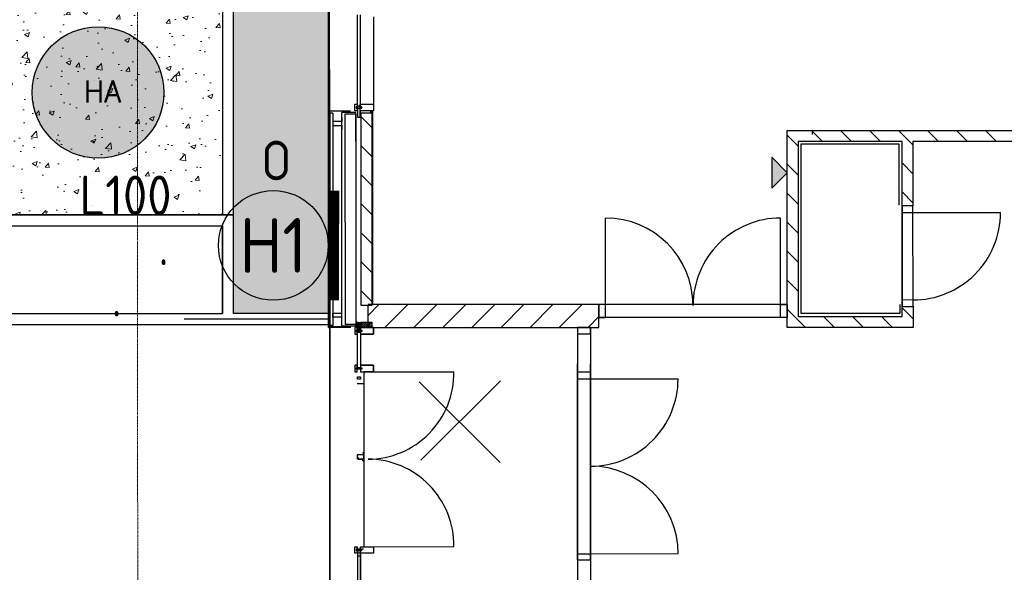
# Model space of a CAD drawing. Header units: metres. Extents: x -270273 to 328371, y -146885 to 591473.
# Tile 253 of 256: x -172604 to -163629, y 413654 to 418696. Entities that reach past the tile are written whole.
import ezdxf
from ezdxf.enums import TextEntityAlignment as Align

# ---------------------------------------------------------------- set-up
doc = ezdxf.new("R2010")
doc.units = ezdxf.units.M
doc.linetypes.add('RI-AWZI_TERREINRIOLERING', pattern=[19.8, 6, -1.8, 2.4, -1.8, 1.8, -1.8, 2.4, -1.8])
doc.layers.get('0').update_dxf_attribs({"color": 151})
for name, color, linetype in [('B-ME-IE-VERLICHTING-G', 253, 'Continuous'), ('B-XX-GR-SIERPLANTEN-G', 210, 'Continuous'), ('B-XX-OG-BEBOUWING-G', 1, 'Continuous'), ('B-XX-VH-KANTVERHARDING-G', 253, 'Continuous')]:
    doc.layers.add(name, color=color, linetype=linetype)
doc.layers.add('B-XX-RI-AWZI_TERREINRIOLERING-G', color=211, linetype='RI-AWZI_TERREINRIOLERING', lineweight=18)
doc.layers.add('B-XX-VH-VERHARDING-V', color=253, linetype='Continuous', lineweight=18)
doc.styles.add('100 ROMANS 2 MM KONINGSSTAL', font='romans.shx', dxfattribs={"height": 0.2})
doc.styles.add('BURO-018', font='Isocp.shx', dxfattribs={"height": 360})
doc.styles.add('BURO-025', font='Isocp.shx', dxfattribs={"height": 500})
pattern_1 = [(50.0124, (-169787.06, 422764.22), (455.47, -39.749), [47.625, -523.875]), (355.0124, (-169787.06, 422764.22), (-88.21, 477.623), [38.1, -419.1]), (100.4634, (-169749.1, 422760.9), (367.262, 437.871), [40.475, -445.225]), (46.1966, (-169787.1, 422891.2), (677.72, -104.96), [71.437, -785.812]), (96.648, (-169730.6, 422882.5), (593.377, 618.692), [60.712, -667.837]), (351.1964, (-169787.1, 422891.2), (593.378, 618.69), [57.15, -628.65]), (21.0124, (-169723.58, 422859.5), (379.0925, -255.582), [47.625, -523.875]), (326.0124, (-169723.6, 422859.5), (154.406, 460.503), [38.1, -419.1]), (71.4638, (-169692, 422838.2), (533.497, 204.922), [40.475, -445.225]), (37.5124, (-169787.06, 422764.22), (7.6758, 211.3893), [0, -414.02, 0, -425.45, 0, -420.6875]), (7.5124, (-169787.06, 422764.22), (166.995, 250.4875), [0, -242.57, 0, -404.495, 0, -160.3375]), (327.5124, (-169928.66, 422764.2), (338.9796, -14.2486), [0, -158.75, 0, -495.3, 0, -657.225]), (317.5124, (-169992.16, 422764.18), (370.309, 63.6463), [0, -206.375, 0, -328.93, 0, -466.725])]

# ---------------------------------------------------------------- blocks, each defined once
blk = doc.blocks.new('E00172')
at = {"color": 0, "linetype": 'Continuous', "const_width": 0.5}
blk.add_lwpolyline([(-2.5, 0.75), (2.5, 0.75)], dxfattribs=at)
at = {"color": 0, "linetype": 'Continuous'}
blk.add_circle((0, 3.5), 2.5, dxfattribs=at)
at = {"color": 0, "linetype": 'Continuous', "style": 'BURO-018'}
for tag, p in [('E_GKAST', (0, 11.5)), ('E_GROEP', (0, 8.5)), ('E_SGROEP', (4.5, 8.5)), ('E_ARMCODE', (0, 3.5)), ('E_SLET', (4.5, 2.5))]:
    blk.add_attdef(tag, text='', height=1.8, dxfattribs=at).set_placement(p, align=Align.MIDDLE)
blk = doc.blocks.new('hydrangea')
at = {"layer": 'B-XX-GR-SIERPLANTEN-G'}
h = blk.add_hatch(color=254, dxfattribs=at)
edge = h.paths.add_edge_path()
edge.add_arc((0.0001, 0), 0.6, -97.46988, 262.53012)
at = {"layer": 'B-XX-GR-SIERPLANTEN-G', "color": 7}
blk.add_circle((0.0001, 0), 0.6, dxfattribs=at)
at = {"layer": 'B-XX-GR-SIERPLANTEN-G', "color": 7, "insert": (-0.1321, 0.1095), "char_height": 0.2, "attachment_point": 1, "style": '100 ROMANS 2 MM KONINGSSTAL'}
blk.add_mtext_dynamic_manual_height_columns('HA', width=1.245724, gutter_width=1, heights=[0], dxfattribs=at)

msp = doc.modelspace()

# ---------------------------------------------------------------- hatches: boundary and pattern name
at = {"layer": 'B-XX-OG-BEBOUWING-G'}
h = msp.add_hatch(dxfattribs=at)
h.set_pattern_fill('T,_O', color=256, scale=59.852362, angle=90.01238424)
h.set_pattern_definition([(135.0124, (-162865.76, 419131.77), (-132.228, -132.285), [])])
h.paths.add_polyline_path([(-162466.2853, 416997.1204), (-162466.4125, 417585.6686), (-161269.3653, 417585.9273), (-161269.2575, 417087.1577), (-161169.5036, 417087.1792), (-161169.6114, 417585.9489), (-160221.949, 417586.1537), (-160221.604, 415990.0908), (-161169.2664, 415989.8859), (-161169.3052, 416169.443), (-161269.0591, 416169.4215), (-161269.0203, 415989.8643), (-162466.0675, 415989.6056), (-162466.0869, 416079.3842), (-162565.8409, 416079.3626), (-162565.7999, 415889.8302), (-160121.8285, 415890.3584), (-160123.23, 422374.3641), (-160222.9839, 422374.3426), (-160221.9705, 417685.9077), (-165608.683, 417684.7433), (-165608.2949, 415889.1725), (-164461.1247, 415889.4205), (-164461.1656, 416078.9529), (-164560.9196, 416078.9314), (-164560.9001, 415989.1529), (-165508.5625, 415988.948), (-165508.9075, 417585.0109), (-164561.2451, 417585.2158), (-164561.1179, 416996.6676), (-164461.364, 416996.6892), (-164461.4912, 417585.2374), (-162566.1664, 417585.647), (-162566.0392, 416997.0988)])
h = msp.add_hatch(dxfattribs=at)
h.set_pattern_fill('T,_O', color=256, scale=59.852362, angle=90.01238424)
h.set_pattern_definition([(135.012, (-169444.07, 416968.9), (-132.228, -132.285), [])])
h.paths.add_polyline_path([(-169394.3796, 417844.9793), (-169494.1336, 417844.9577), (-169493.7549, 416092.8283), (-169394.0009, 416092.8498)])
msp.add_hatch(color=256, dxfattribs=at).paths.add_polyline_path([(-165749.4111, 417441.0901), (-165749.3502, 417159.5286), (-165608.5999, 417300.3399)])
h = msp.add_hatch(dxfattribs=at)
h.set_pattern_fill('T,_O', color=256, scale=59.852362, angle=0.01238424)
h.set_pattern_definition([(45.012, (-168376.49, 415993.32), (-132.285, 132.228), [])])
h.paths.add_polyline_path([(-169394.002, 416097.8375), (-169394.0009, 416092.8498), (-169428.9148, 416092.8423), (-169428.8706, 415888.3467), (-167324.0626, 415888.8017), (-167324.1079, 416098.2849)])
h = msp.add_hatch(dxfattribs=at)
h.set_pattern_fill('ANSI37', color=256, scale=19.950787, angle=90.01238424, style=0)
h.set_pattern_definition([(45.012384, (-194394.6653, 419768.2105), (1.76379825, -1.76303594), []), (315.012384, (-194394.6653, 419768.2105), (-1.76303594, -1.76379825), [])])
h.paths.add_polyline_path([(-169526.7643, 415924.3497), (-169526.7661, 415932.6304), (-169504.5042, 415932.6352), (-169504.5024, 415924.3546)])
h = msp.add_hatch(dxfattribs=at)
h.set_pattern_fill('ANSI31', color=256, scale=49.876968, angle=225.01238424, style=0)
h.set_pattern_definition([(270.012384, (-194394.667, 419776.2593), (-6.2346209, -0.0013476), [])])
h.paths.add_polyline_path([(-169526.7522, 415868.3916), (-169526.7643, 415924.3497), (-169504.5035, 415924.3546), (-169504.4914, 415868.3964)])
h = msp.add_hatch(dxfattribs=at)
h.set_pattern_fill('ANSI31', color=256, scale=99.753937, angle=90.01238424, style=0)
h.set_pattern_definition([(45.012384, (-194394.667, 419776.259), (8.818991, -8.8151797), [])])
h.paths.add_polyline_path([(-169391.9616, 415888.3547), (-169391.9714, 415933.244), (-169494.7845, 415933.2217), (-169494.7748, 415888.3325)])
at = {"layer": 'B-XX-VH-VERHARDING-V'}
h = msp.add_hatch(dxfattribs=at)
h.set_pattern_fill('AR-CONC', color=256, scale=2.5, angle=-97.4574917, style=0)
h.set_pattern_definition(pattern_1)
edge = h.paths.add_edge_path(flags=17)
edge.add_line((-177136.1416, 419523.1939), (-177127.0702, 416914.6698))
edge.add_line((-177127.0702, 416914.6698), (-170755.7955, 416916.0469))
edge.add_line((-170755.7955, 416916.0469), (-170757.4435, 424540.4406))
edge.add_line((-170757.4435, 424540.4406), (-172125.6511, 424540.5709))
edge.add_arc((-172126.1296, 419516.2774), 5024.2935, 89.99454271, 134.92414995)
edge.add_arc((-172160.2725, 419550.5108), 4975.9441, 134.92414995, 180.31454291)
h = msp.add_hatch(dxfattribs=at)
h.set_pattern_fill('AR-CONC', color=256, scale=2.5, angle=-97.4574917, style=0)
h.set_pattern_definition(pattern_1)
h.paths.add_polyline_path([(-169787.0596, 422764.2242), (-153607.0599, 422767.7214), (-153605.4577, 415354.9702), (-152242.3525, 415355.2649), (-152242.5473, 416256.6159), (-152244.2843, 424292.8367, 0.058976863), (-154324.7907, 424539.2529), (-170657.4435, 424540.4622), (-170657.1267, 423074.7739, -0.142468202), (-170656.8669, 421872.9148), (-170655.7955, 416916.0685), (-170655.601, 416016.0685), (-169785.601, 416016.2566)])

# ---------------------------------------------------------------- linework, layer by layer
at = {"layer": 'B-XX-OG-BEBOUWING-G'}
for p, q in [((-169788.0021, 415968.3635), (-169789.466, 422741.3644)), ((-169788.0021, 415968.3635), (-169789.466, 422741.3644)), ((-169778.3765, 417586.9802), (-169778.6896, 419035.4388)), ((-169524.6789, 417906.1847), (-169524.8593, 418740.9533)), ((-169499.3149, 418740.9588), (-169499.1345, 417906.1902)), ((-169379.6063, 418722.6162), (-169379.4338, 417924.5847)), ((-169549.0154, 417924.5481), (-169529.0647, 417924.5524)), ((-169549.0025, 417864.6957), (-169549.0154, 417924.5481)), ((-169486.483, 417902.3838), (-169538.4009, 417902.3725)), ((-169538.4009, 417902.3725), (-169538.3981, 417889.3998)), ((-169538.3981, 417889.3998), (-169486.4802, 417889.411)), ((-169529.0647, 417924.5524), (-169529.0517, 417864.7)), ((-169499.1345, 417906.1902), (-169524.6789, 417906.1847)), ((-169499.1303, 417886.8139), (-169524.6747, 417886.8084)), ((-169524.6747, 417886.8084), (-169524.6574, 417807.0961)), ((-169499.1385, 417924.5588), (-169379.4338, 417924.5847)), ((-169499.1255, 417864.7064), (-169499.1385, 417924.5588)), ((-169499.1213, 417844.9566), (-169499.1303, 417886.8139)), ((-169486.4802, 417889.411), (-169486.483, 417902.3838)), ((-169379.4338, 417924.5847), (-169379.4208, 417864.7323)), ((-169587.3766, 417860.5235), (-169788.4111, 417860.48)), ((-169788.4111, 417860.48), (-169787.9848, 415888.5797)), ((-169748.506, 417844.3463), (-169778.4322, 417844.3398)), ((-169778.4322, 417844.3398), (-169778.0129, 415904.7243)), ((-169748.506, 417844.3463), (-169748.0868, 415904.7307)), ((-169539.0241, 417850.5585), (-169668.7042, 417850.5305)), ((-169668.6472, 417587.004), (-169668.7042, 417850.5305)), ((-169668.694, 417803.4195), (-169668.6859, 417766.1645)), ((-169668.2823, 415898.581), (-169668.6925, 417796.2742)), ((-169539.0204, 417833.8038), (-169638.7744, 417833.7823)), ((-169638.7744, 417833.7823), (-169638.721, 417587.0105)), ((-169529.0517, 417864.7), (-169549.0025, 417864.6957)), ((-169538.9671, 417587.032), (-169539.0241, 417850.5585)), ((-169539.0204, 417833.8038), (-169538.9671, 417587.032)), ((-169524.6574, 417807.0961), (-169499.1131, 417807.1016)), ((-169379.4208, 417864.7323), (-169499.1255, 417864.7064)), ((-169402.6884, 417864.7273), (-169499.1255, 417864.7064)), ((-169499.1255, 417864.7064), (-169499.1213, 417844.9566)), ((-169499.1213, 417844.9566), (-169402.6841, 417844.9775)), ((-169499.1131, 417807.1016), (-169499.1213, 417844.9566)), ((-169494.1336, 417844.9577), (-169394.3796, 417844.9793)), ((-169494.1336, 417844.9577), (-169493.7549, 416092.8283)), ((-169402.6841, 417844.9775), (-169402.6884, 417864.7273)), ((-169394.3825, 417858.2672), (-169402.687, 417858.2654)), ((-169402.687, 417858.2654), (-169402.6841, 417844.8917)), ((-169394.3825, 417858.2672), (-169384.4071, 417858.2694)), ((-169394.3825, 417858.2672), (-169394.002, 416097.8375)), ((-169394.3796, 417844.9793), (-169394.0009, 416092.8498)), ((-169384.0266, 416097.8397), (-169384.4071, 417858.2694)), ((-169668.6859, 417766.1645), (-169748.4891, 417766.1473)), ((-169748.4891, 417766.1473), (-169748.4812, 417729.5211)), ((-169748.4812, 417729.5211), (-169668.678, 417729.5383)), ((-169668.678, 417729.5383), (-169668.6704, 417694.4384)), ((-169638.7626, 417779.526), (-169638.3597, 415915.3421)), ((-169539.0087, 417779.5475), (-169538.6058, 415915.3637)), ((-165378.3143, 417648.9203), (-165378.322, 417684.7931)), ((-164560.9196, 416078.9314), (-164561.1179, 416996.6676)), ((-164561.1179, 416996.6676), (-164560.9196, 416078.9314)), ((-164461.1656, 416078.9529), (-164461.364, 416996.6892)), ((-167264.2533, 416088.3225), (-167264.4258, 416886.3539)), ((-165668.1904, 416088.6675), (-165668.3629, 416886.6989)), ((-164461.3511, 416936.8368), (-163663.3196, 416937.0093)), ((-169538.6844, 416278.9193), (-169538.6021, 415898.609)), ((-169493.7549, 416092.8283), (-169394.0009, 416092.8498)), ((-169428.8706, 415888.3467), (-169428.9148, 416092.8423)), ((-169394.002, 416097.8375), (-169384.0266, 416097.8397)), ((-165608.3402, 416098.6558), (-167324.1079, 416098.2849)), ((-169787.9848, 415888.5797), (-169788.0021, 415968.3635)), ((-169748.0868, 415904.7307), (-169778.0129, 415904.7243)), ((-169538.6021, 415898.609), (-169668.2823, 415898.581)), ((-169538.6058, 415915.3637), (-169638.3597, 415915.3421)), ((-165608.3143, 415978.9511), (-167324.082, 415978.5802)), ((-169586.9504, 415888.6232), (-169787.9848, 415888.5797)), ((-169778.0094, 415888.5819), (-169787.9848, 415888.5797)), ((-169778.0051, 415868.6117), (-169778.0094, 415888.5819)), ((-169778.0094, 415888.2713), (-169777.4876, 413474.226)), ((-169777.4876, 413474.226), (-169778.0051, 415868.6117)), ((-169378.9807, 415828.5051), (-169498.6854, 415828.4793)), ((-169498.6854, 415828.4793), (-169498.624, 415544.1806)), ((-169378.9936, 415888.3575), (-169378.9807, 415828.5051)), ((-167520.237, 415888.7592), (-167519.6915, 413364.9847)), ((-167400.5323, 415888.7851), (-167399.9868, 413365.0106)), ((-169498.624, 415544.1806), (-169378.9193, 415544.2064)), ((-169378.9193, 415544.2064), (-169378.9063, 415484.354)), ((-167519.7779, 413764.5683), (-167520.1653, 415556.8057)), ((-167400.0732, 413764.5942), (-167400.4606, 415556.8316)), ((-169378.9063, 415484.354), (-169466.9574, 415484.335)), ((-169466.9574, 415484.335), (-169466.6125, 413888.2721)), ((-169428.7833, 415484.3433), (-168647.3692, 415484.5122)), ((-169526.7865, 415376.4143), (-169468.9292, 415376.4268)), ((-168225.4732, 414655.2462), (-168963.1201, 415392.5743)), ((-168222.3795, 415402.1815), (-168948.1606, 414676.0866)), ((-167400.4311, 415420.5095), (-166602.3996, 415420.682)), ((-169471.7858, 414747.2258), (-169466.7981, 414747.2269)), ((-169471.7854, 414745.2307), (-169471.7858, 414747.2258)), ((-169468.7928, 414745.2314), (-169471.7854, 414745.2307)), ((-169468.7889, 414727.2757), (-169468.7928, 414745.2314)), ((-169466.7981, 414747.2269), (-169466.7938, 414727.2761)), ((-169466.7938, 414727.2761), (-169526.6462, 414727.2631)), ((-169526.6462, 414727.2631), (-169526.6408, 414702.3247)), ((-169526.6408, 414702.3247), (-169518.6605, 414702.3264)), ((-169524.642, 414685.2201), (-169524.6444, 414696.1993)), ((-169474.765, 414685.2308), (-169524.642, 414685.2201)), ((-169518.6605, 414702.3264), (-169518.6572, 414687.3633)), ((-169518.6572, 414687.3633), (-169468.7803, 414687.3741)), ((-169474.7619, 414670.8562), (-169474.765, 414685.2308)), ((-169474.7619, 414670.8562), (-169466.7816, 414670.8579)), ((-169468.7779, 414676.3949), (-169471.7705, 414676.3943)), ((-169471.7705, 414676.3943), (-169471.7701, 414674.3992)), ((-169471.7701, 414674.3992), (-169466.7824, 414674.4003)), ((-169468.7803, 414687.3741), (-169468.7779, 414676.3949)), ((-169466.7852, 414687.3746), (-169466.7938, 414727.2761)), ((-169466.7824, 414674.4003), (-169466.7852, 414687.3746)), ((-167519.7779, 413764.5683), (-167519.9763, 414682.3045)), ((-167400.0732, 413764.5942), (-167400.2715, 414682.3304)), ((-169526.4608, 413869.5492), (-169468.6035, 413869.5617)), ((-169466.6125, 413888.2721), (-169378.5613, 413888.2911)), ((-169428.4383, 413888.2803), (-168647.0242, 413888.4493)), ((-169378.5613, 413888.2911), (-169378.5484, 413828.4388)), ((-169378.5484, 413828.4388), (-169498.2531, 413828.4128)), ((-169498.2531, 413828.4128), (-169498.1917, 413544.1141)), ((-167400.0861, 413824.4465), (-166602.0546, 413824.619))]:
    msp.add_line(p, q, dxfattribs=at)
for points in [[(-169787.0596, 422764.2242), (-153607.0599, 422767.7214), (-153603.4114, 405887.7218), (-152513.4114, 405887.9574), (-152511.4408, 396770.9576), (-169221.4398, 396764.3458), (-169222.795, 403034.3457), (-170761.561, 403034.0131), (-170765.0515, 413474.0126), (-169775.0516, 413474.2265), (-169787.0596, 422764.2242)], [(-169787.0596, 422764.2242), (-153607.0599, 422767.7214), (-153603.4114, 405887.7218), (-152513.4114, 405887.9574), (-152511.4408, 396770.9576), (-169221.4398, 396764.3458), (-169222.795, 403034.3457), (-170761.561, 403034.0131), (-170765.0515, 413474.0126), (-169775.0516, 413474.2265), (-169787.0596, 422764.2242)], [(-153649.2794, 422744.853), (-169789.466, 422741.3644), (-169788.0021, 415968.3635), (-169787.9848, 415888.5797), (-169778.0094, 415888.5819), (-169777.4876, 413474.226)], [(-162566.1664, 417585.647), (-164461.4912, 417585.2374), (-164461.364, 416996.6892), (-164561.1179, 416996.6676), (-164561.2451, 417585.2158), (-165508.9075, 417585.0109), (-165508.5625, 415988.948), (-164560.9001, 415989.1529), (-164560.9196, 416078.9314), (-164461.1656, 416078.9529), (-164461.1247, 415889.4205), (-165608.2949, 415889.1725), (-165608.683, 417684.7433), (-160221.9705, 417685.9077)], [(-164586.245, 417002.8165), (-164586.3657, 417561.2625), (-165482.8408, 417561.0687), (-165482.5072, 416017.698), (-164577.9557, 416017.8935), (-164577.973, 416097.805)], [(-169428.8706, 415888.3467), (-167324.0626, 415888.8017), (-167324.1079, 416098.2849), (-169428.9159, 416097.83)], [(-169668.2924, 415945.692), (-169668.3005, 415982.947), (-169748.1037, 415982.9297), (-169748.1116, 416019.5559), (-169668.3084, 416019.5732), (-169668.316, 416054.6731)]]:
    msp.add_lwpolyline(points, dxfattribs=at)
for points in [[(-165749.4111, 417441.0901), (-165749.3502, 417159.5286), (-165608.5999, 417300.3399)], [(-164561.105, 416936.8152), (-164461.3511, 416936.8368), (-164461.364, 416996.6892), (-164561.1179, 416996.6676)], [(-167264.2296, 415978.5931), (-167264.2555, 416098.2979), (-167324.1079, 416098.2849), (-167324.082, 415978.5802)], [(-165668.1667, 415978.9382), (-165668.1925, 416098.6429), (-165608.3402, 416098.6558), (-165608.3143, 415978.9511)], [(-164560.9196, 416078.9314), (-164461.1656, 416078.9529), (-164461.1786, 416138.8053), (-164560.9325, 416138.7837)], [(-169526.7643, 415924.3497), (-169526.7661, 415932.6304), (-169504.5042, 415932.6352), (-169504.5024, 415924.3546)], [(-169526.7522, 415868.3916), (-169526.7643, 415924.3497), (-169504.5035, 415924.3546), (-169504.4914, 415868.3964)], [(-169391.9616, 415888.3547), (-169391.9714, 415933.244), (-169494.7845, 415933.2217), (-169494.7748, 415888.3325)], [(-169548.5624, 415828.4685), (-169528.6116, 415828.4728), (-169528.6245, 415888.3251), (-169548.5753, 415888.3208)], [(-169537.9602, 415863.6213), (-169486.0424, 415863.6325), (-169486.0396, 415850.6598), (-169537.9574, 415850.6486)], [(-169524.1634, 415521.444), (-169524.2333, 415844.6498), (-169498.6889, 415844.6553), (-169498.6191, 415521.4495)], [(-169498.6854, 415828.4793), (-169378.9807, 415828.5051), (-169378.9936, 415888.3575), (-169498.6984, 415888.3316)], [(-167520.2241, 415828.9069), (-167400.5194, 415828.9328), (-167400.5323, 415888.7851), (-167520.237, 415888.7592)], [(-169548.488, 415484.3174), (-169528.5372, 415484.3217), (-169528.5502, 415544.1741), (-169548.5009, 415544.1698)], [(-169498.611, 415484.3282), (-169378.9063, 415484.354), (-169378.9193, 415544.2064), (-169498.624, 415544.1806)], [(-169537.8859, 415519.4702), (-169485.968, 415519.4814), (-169485.9652, 415506.5087), (-169537.883, 415506.4975)], [(-167520.1358, 415420.4836), (-167400.4311, 415420.5095), (-167400.444, 415480.3619), (-167520.1487, 415480.336)], [(-169524.1407, 415416.3164), (-169524.1455, 415438.419), (-169498.6011, 415438.4245), (-169498.5963, 415416.3219)], [(-169548.143, 413888.2545), (-169528.1922, 413888.2588), (-169528.1793, 413828.4064), (-169548.1301, 413828.4021)], [(-169537.5257, 413853.1062), (-169485.6078, 413853.1174), (-169485.6106, 413866.0902), (-169537.5285, 413866.079)], [(-169523.8043, 413859.9781), (-169523.7071, 413410.1545), (-169498.1627, 413410.16), (-169498.2599, 413859.9836)], [(-169498.2661, 413888.2652), (-169378.5613, 413888.2911), (-169378.5484, 413828.4388), (-169498.2531, 413828.4128)], [(-169523.7973, 413827.7216), (-169523.7925, 413805.619), (-169498.2482, 413805.6245), (-169498.253, 413827.7271)], [(-167519.7908, 413824.4207), (-167400.0861, 413824.4465), (-167400.0732, 413764.5942), (-167519.7779, 413764.5683)]]:
    msp.add_lwpolyline(points, close=True, dxfattribs=at)
at = {"layer": 'B-XX-OG-BEBOUWING-G', "const_width": 3.9902}
msp.add_lwpolyline([(-169778.0116, 415898.5573), (-169529.3809, 415898.611), (-169529.3915, 415947.8024)], dxfattribs=at)
at = {"layer": 'B-XX-OG-BEBOUWING-G'}
msp.add_lwpolyline([(-169503.8634, 415933.2198), (-169463.9618, 415933.2284), (-169463.9616, 415932.2308, -0.414213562), (-169466.9536, 415929.2376), (-169493.8871, 415929.2318, 0.414213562), (-169499.8711, 415923.2452, 1), (-169499.8711, 415923.2452), (-169499.8653, 415896.3117, -0.414213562), (-169502.8572, 415893.3184), (-169503.8548, 415893.3182), (-169503.8634, 415933.2198)], format="xyb", dxfattribs=at)
for centre, radius, start, end in [((-167264.2533, 416088.3225), 798.0315, 0.01323431, 90.01232832), ((-165668.1904, 416088.6675), 798.0315, 90.01232832, 180.01323431), ((-164461.3511, 416936.8368), 798.0315, 270.01232832, 0.01323431), ((-169431.2358, 415470.3028), 783.9954, 270.19195553, 1.03996836), ((-167400.4311, 415420.5095), 798.0315, 270.01232832, 0.01323431), ((-169430.8968, 413902.3198), 783.9954, 358.98543648, 89.83270385), ((-167400.0861, 413824.4465), 798.0315, 0.01323431, 90.01232832)]:
    msp.add_arc(centre, radius, start, end, dxfattribs=at)
at = {"layer": 'B-XX-RI-AWZI_TERREINRIOLERING-G'}
msp.add_lwpolyline([(-171524.9318, 397525.7313), (-171530.7001, 424213.0747)], dxfattribs=at)
at = {"layer": 'B-XX-VH-KANTVERHARDING-G'}
msp.add_line((-171104.5113, 415968.0789), (-169788.0021, 415968.3635), dxfattribs=at)
for points in [[(-170655.7955, 416916.0685), (-170657.4435, 424540.4622), (-170757.4435, 424540.4406), (-170755.7955, 416916.0469)], [(-170655.601, 416016.0685), (-170655.7955, 416916.0685), (-177127.0702, 416914.6698), (-177126.7224, 416814.6698), (-170755.7739, 416816.0469), (-170755.601, 416016.0469)], [(-177124.1349, 416914.6704), (-170655.7955, 416916.0685)], [(-169778.2297, 416016.2582), (-170655.601, 416016.0685), (-170655.7955, 416916.0685)], [(-177253.9396, 416014.6423), (-170755.601, 416016.0469), (-170755.7739, 416816.0469)], [(-177124.1132, 416814.6704), (-170755.7739, 416816.0469)], [(-177253.918, 415914.6423), (-169780.5121, 415916.2577)]]:
    msp.add_lwpolyline(points, dxfattribs=at)

# ---------------------------------------------------------------- block references
at = {"layer": 'B-ME-IE-VERLICHTING-G'}
ref = msp.add_blockref('E00172', (-169592.0766, 416636.3121), dxfattribs=dict(at, xscale=199.9999999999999, yscale=199.9999999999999, zscale=199.9999999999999, rotation=89.93507714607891))
ref.add_attrib('E_ARMCODE', 'H1', dxfattribs={"layer": '0', "color": 2, "linetype": 'Continuous', "height": 500, "rotation": 0.01240505, "style": 'BURO-025'}).set_placement((-170292.0761, 416637.1052), align=Align.MIDDLE)
ref.add_attrib('E_SLET', 'O', dxfattribs={"layer": '0', "color": 1, "linetype": 'Continuous', "height": 360, "rotation": 0.01240505, "style": 'BURO-018'}).set_placement((-170264.5017, 417412.1637), align=Align.MIDDLE)
ref.add_attrib('E_GROEP', '.', dxfattribs={"layer": '0', "color": 1, "linetype": 'Continuous', "height": 360, "rotation": 0.01240505, "style": 'BURO-018'}).set_placement((-171292.0755, 416638.2384), align=Align.MIDDLE)
ref.add_attrib('E_GKAST', 'L100', dxfattribs={"layer": '0', "color": 1, "linetype": 'Continuous', "height": 360, "rotation": 0.01240505, "style": 'BURO-018'}).set_placement((-171638.6162, 417093.2934), align=Align.MIDDLE)
ref.add_attrib('E_SGROEP', '.', dxfattribs={"layer": '0', "color": 1, "linetype": 'Continuous', "height": 360, "rotation": 0.01240505, "style": 'BURO-018'}).set_placement((-171720.2203, 416168.064), align=Align.MIDDLE)
at = {"layer": 'B-XX-GR-SIERPLANTEN-G', "xscale": 1000, "yscale": 1000, "zscale": 1000, "rotation": 0.01238424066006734}
msp.add_blockref('hydrangea', (-171889.0104, 418031.9305), dxfattribs=at)

doc.saveas('drawing.dxf')
